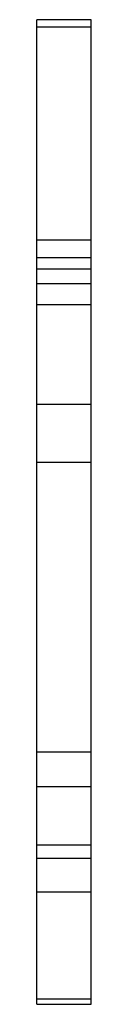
# Model space of a CAD drawing. Header units: millimetres. Extents: x 16 to 18.2, y 3.8 to 43.6.
import ezdxf

# ---------------------------------------------------------------- set-up
doc = ezdxf.new("R2010")
doc.units = ezdxf.units.MM
doc.header["$LTSCALE"] = 3.071885
doc.layers.get('0').update_dxf_attribs({"linetype": 'CONTINUOUS'})

msp = doc.modelspace()

# ---------------------------------------------------------------- linework, layer by layer
at = {"color": 7}
for p, q in [((16.022, 3.778), (16.022, 43.578)), ((18.222, 43.578), (16.022, 43.578)), ((18.222, 3.778), (18.222, 43.578)), ((16.022, 43.285), (18.222, 43.285)), ((18.222, 34.671), (16.022, 34.671)), ((16.022, 33.964), (18.222, 33.964)), ((18.222, 33.493), (16.022, 33.493)), ((16.022, 32.92), (18.222, 32.92)), ((18.222, 32.058), (16.022, 32.058)), ((16.022, 28.043), (18.222, 28.043)), ((18.222, 25.678), (16.022, 25.678)), ((16.022, 13.988), (18.222, 13.988)), ((16.022, 12.585), (18.222, 12.585)), ((18.222, 10.206), (16.022, 10.206)), ((18.222, 9.675), (16.022, 9.675)), ((16.022, 8.321), (18.222, 8.321)), ((18.222, 3.992), (16.022, 3.992)), ((16.022, 3.778), (18.222, 3.778))]:
    msp.add_line(p, q, dxfattribs=at)

doc.saveas('drawing.dxf')
